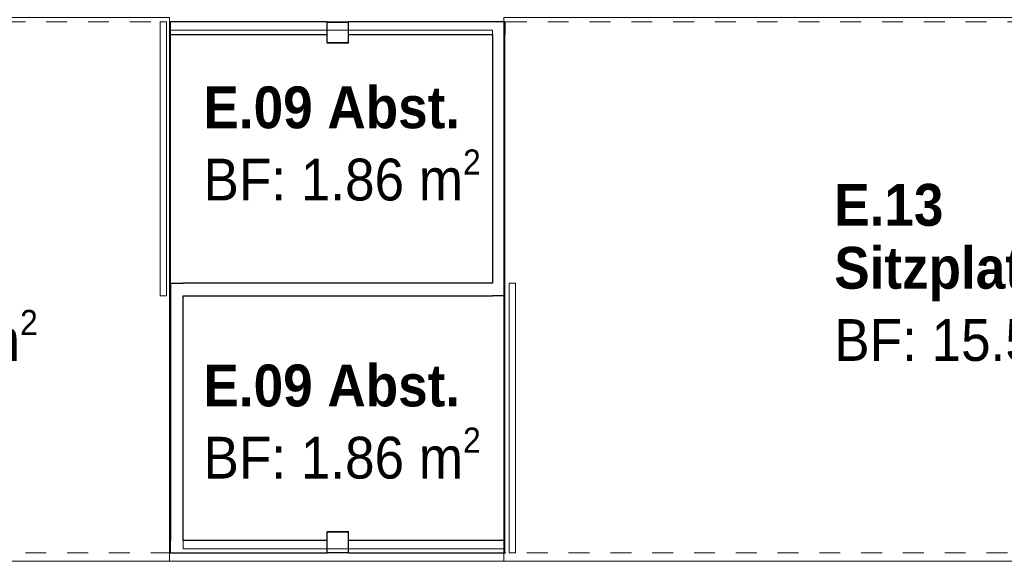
# Model space of a CAD drawing. Header units: metres. Extents: x -7.1 to 26.5, y -14.7 to 18.1.
# Tile 57 of 182: x 7.2 to 11.9, y -6.7 to -4.1. Entities that reach past the tile are written whole.
import ezdxf

# ---------------------------------------------------------------- set-up
doc = ezdxf.new("R2010")
doc.units = ezdxf.units.M
doc.linetypes.add('AUSGEZOGEN', pattern=[0])
doc.linetypes.add('STRICHLINIE_S4', pattern=[0.0055, 0.0035, -0.001, 0, -0.001])
for name, color, linetype in [('XR$1$016 Trennwände', 7, 'AUSGEZOGEN'), ('XR$1$020 Stützen', 7, 'AUSGEZOGEN'), ('XR$1$020 Stützen Schichttrennlinien', 7, 'AUSGEZOGEN'), ('XR$1$030 Bodenaufbauten', 7, 'AUSGEZOGEN'), ('XR$1$080 Raumdefinitionen Kontur', 7, 'AUSGEZOGEN'), ('XR$2$080 Raumdefinitionen Text_1', 7, 'AUSGEZOGEN'), ('XR$3$016 Trennwände Bauteilschraffuren', 7, 'AUSGEZOGEN'), ('XR$3$020 Stützen Bauteilschraffuren', 7, 'AUSGEZOGEN'), ('XR$3$035 Decken', 7, 'AUSGEZOGEN')]:
    doc.layers.add(name, color=color, linetype=linetype)
doc.styles.add('ARIAL', font='arial.ttf')
pattern_1 = [(0, (1500, 1500), (750, 750), [750, -750]), (90, (1500, 1500), (-750, 750), [750, -750])]

msp = doc.modelspace()

# ---------------------------------------------------------------- hatches: boundary and pattern name
at = {"layer": 'XR$3$016 Trennwände Bauteilschraffuren', "linetype": 'AUSGEZOGEN', "lineweight": 13, "transparency": 33554687}
h = msp.add_hatch(dxfattribs=at)
h.set_pattern_fill('MUSTER', color=8, scale=750, style=0, pattern_type=2)
h.set_pattern_definition(pattern_1)
h.paths.add_polyline_path([(7.8968, -4.0765), (7.8968, -5.3865), (7.9268, -5.3865), (7.9268, -4.0765)], flags=0)
h = msp.add_hatch(dxfattribs=at)
h.set_pattern_fill('MUSTER', color=8, scale=750, style=0, pattern_type=2)
h.set_pattern_definition(pattern_1)
h.paths.add_polyline_path([(7.9468, -4.0765), (7.9468, -4.1365), (8.6958, -4.1365), (8.6958, -4.0765)], flags=0)
h = msp.add_hatch(dxfattribs=at)
h.set_pattern_fill('MUSTER', color=8, scale=750, style=0, pattern_type=2)
h.set_pattern_definition(pattern_1)
h.paths.add_polyline_path([(8.7978, -4.0765), (8.7978, -4.1365), (9.4868, -4.1365), (9.4868, -4.0765)], flags=0)
h = msp.add_hatch(dxfattribs=at)
h.set_pattern_fill('MUSTER', color=8, scale=750, style=0, pattern_type=2)
h.set_pattern_definition(pattern_1)
h.paths.add_polyline_path([(9.4868, -4.1365), (9.5468, -4.1365), (9.5468, -4.0765)], flags=0)
h = msp.add_hatch(dxfattribs=at)
h.set_pattern_fill('MUSTER', color=8, scale=750, style=0, pattern_type=2)
h.set_pattern_definition(pattern_1)
h.paths.add_polyline_path([(9.4868, -4.0765), (9.4868, -4.1365), (9.5468, -4.0765)], flags=0)
h = msp.add_hatch(dxfattribs=at)
h.set_pattern_fill('MUSTER', color=8, scale=750, style=0, pattern_type=2)
h.set_pattern_definition(pattern_1)
h.paths.add_polyline_path([(9.4868, -4.1365), (9.4868, -5.3265), (9.5468, -5.3265), (9.5468, -4.1365)], flags=0)
h = msp.add_hatch(dxfattribs=at)
h.set_pattern_fill('MUSTER', color=8, scale=750, style=0, pattern_type=2)
h.set_pattern_definition(pattern_1)
h.paths.add_polyline_path([(8.0068, -5.3265), (7.9468, -5.3265), (8.0068, -5.3865)], flags=0)
h = msp.add_hatch(dxfattribs=at)
h.set_pattern_fill('MUSTER', color=8, scale=750, style=0, pattern_type=2)
h.set_pattern_definition(pattern_1)
h.paths.add_polyline_path([(8.0068, -5.3865), (7.9468, -5.3265), (7.9468, -5.3865)], flags=0)
h = msp.add_hatch(dxfattribs=at)
h.set_pattern_fill('MUSTER', color=8, scale=750, style=0, pattern_type=2)
h.set_pattern_definition(pattern_1)
h.paths.add_polyline_path([(8.0068, -5.3865), (9.4868, -5.3865), (9.4868, -5.3265), (8.0068, -5.3265)], flags=0)
h = msp.add_hatch(dxfattribs=at)
h.set_pattern_fill('MUSTER', color=8, scale=750, style=0, pattern_type=2)
h.set_pattern_definition(pattern_1)
h.paths.add_polyline_path([(9.4868, -5.3265), (9.4868, -5.3865), (9.5468, -5.3865)], flags=0)
h = msp.add_hatch(dxfattribs=at)
h.set_pattern_fill('MUSTER', color=8, scale=750, style=0, pattern_type=2)
h.set_pattern_definition(pattern_1)
h.paths.add_polyline_path([(9.4868, -5.3265), (9.5468, -5.3865), (9.5468, -5.3265)], flags=0)
h = msp.add_hatch(dxfattribs=at)
h.set_pattern_fill('MUSTER', color=8, scale=750, style=0, pattern_type=2)
h.set_pattern_definition(pattern_1)
h.paths.add_polyline_path([(9.5668, -5.3265), (9.5668, -6.6165), (9.5968, -6.6165), (9.5968, -5.3265)], flags=0)
h = msp.add_hatch(dxfattribs=at)
h.set_pattern_fill('MUSTER', color=8, scale=750, style=0, pattern_type=2)
h.set_pattern_definition(pattern_1)
h.paths.add_polyline_path([(8.0068, -6.5565), (8.0068, -5.3865), (7.9468, -5.3865), (7.9468, -6.5565)], flags=0)
h = msp.add_hatch(dxfattribs=at)
h.set_pattern_fill('MUSTER', color=8, scale=750, style=0, pattern_type=2)
h.set_pattern_definition(pattern_1)
h.paths.add_polyline_path([(7.9468, -6.5565), (7.9468, -6.6165), (8.0068, -6.5565)], flags=0)
h = msp.add_hatch(dxfattribs=at)
h.set_pattern_fill('MUSTER', color=8, scale=750, style=0, pattern_type=2)
h.set_pattern_definition(pattern_1)
h.paths.add_polyline_path([(8.0068, -6.5565), (7.9468, -6.6165), (8.0068, -6.6165)], flags=0)
h = msp.add_hatch(dxfattribs=at)
h.set_pattern_fill('MUSTER', color=8, scale=750, style=0, pattern_type=2)
h.set_pattern_definition(pattern_1)
h.paths.add_polyline_path([(8.0068, -6.6165), (8.6958, -6.6165), (8.6958, -6.5565), (8.0068, -6.5565)], flags=0)
h = msp.add_hatch(dxfattribs=at)
h.set_pattern_fill('MUSTER', color=8, scale=750, style=0, pattern_type=2)
h.set_pattern_definition(pattern_1)
h.paths.add_polyline_path([(8.7978, -6.5565), (8.7978, -6.6165), (9.5468, -6.6165), (9.5468, -6.5565)], flags=0)
at = {"layer": 'XR$3$020 Stützen Bauteilschraffuren', "linetype": 'AUSGEZOGEN', "lineweight": 13, "transparency": 33554687}
h = msp.add_hatch(dxfattribs=at)
h.set_pattern_fill('MUSTER', color=254, scale=750, style=0, pattern_type=2)
h.set_pattern_definition(pattern_1)
h.paths.add_polyline_path([(8.6968, -4.0775), (8.6968, -4.1775), (8.7968, -4.1775), (8.7968, -4.0775)], flags=0)
h = msp.add_hatch(dxfattribs=at)
h.set_pattern_fill('MUSTER', color=254, scale=750, style=0, pattern_type=2)
h.set_pattern_definition(pattern_1)
h.paths.add_polyline_path([(8.6968, -6.5155), (8.6968, -6.6155), (8.7968, -6.6155), (8.7968, -6.5155)], flags=0)

# ---------------------------------------------------------------- linework, layer by layer
at = {"layer": 'XR$1$016 Trennwände', "color": 7, "linetype": 'AUSGEZOGEN', "lineweight": 18, "transparency": 33554687}
for p, q in [((7.8968, -4.0765), (7.8968, -5.3865)), ((7.9268, -4.0765), (7.8968, -4.0765)), ((7.9268, -5.3865), (7.9268, -4.0765)), ((9.5668, -5.3265), (9.5668, -6.6165)), ((9.5968, -5.3265), (9.5668, -5.3265)), ((9.5968, -6.6165), (9.5968, -5.3265)), ((7.8968, -5.3865), (7.9268, -5.3865)), ((9.5668, -6.6165), (9.5968, -6.6165))]:
    msp.add_line(p, q, dxfattribs=at)
at = {"layer": 'XR$1$016 Trennwände', "color": 7, "linetype": 'AUSGEZOGEN', "lineweight": 25, "transparency": 33554687}
for p, q in [((8.6958, -4.0765), (7.9468, -4.0765)), ((7.9468, -4.1365), (7.9468, -4.0765)), ((9.5468, -4.0765), (8.7978, -4.0765)), ((9.5468, -4.0765), (9.5468, -4.1365)), ((7.9468, -4.1365), (8.6958, -4.1365)), ((8.7978, -4.1365), (9.4868, -4.1365)), ((9.4868, -4.1365), (9.4868, -5.3265)), ((9.5468, -5.3865), (9.5468, -4.1365)), ((7.9468, -5.3265), (8.0068, -5.3265)), ((7.9468, -5.3265), (7.9468, -6.5565)), ((9.4868, -5.3265), (8.0068, -5.3265)), ((8.0068, -6.5565), (8.0068, -5.3865)), ((8.0068, -5.3865), (9.4868, -5.3865)), ((9.5468, -5.3865), (9.4868, -5.3865)), ((7.9468, -6.6165), (7.9468, -6.5565)), ((8.6958, -6.5565), (8.0068, -6.5565)), ((9.5468, -6.5565), (8.7978, -6.5565)), ((9.5468, -6.6165), (9.5468, -6.5565)), ((7.9468, -6.6165), (8.6958, -6.6165)), ((8.7978, -6.6165), (9.5468, -6.6165))]:
    msp.add_line(p, q, dxfattribs=at)
at = {"layer": 'XR$1$020 Stützen', "color": 7, "linetype": 'AUSGEZOGEN', "lineweight": 18, "transparency": 33554687}
for points in [[(8.6958, -4.1785), (8.7978, -4.1785), (8.7978, -4.0765), (8.6958, -4.0765), (8.6958, -4.1785)], [(8.6958, -6.6165), (8.7978, -6.6165), (8.7978, -6.5145), (8.6958, -6.5145), (8.6958, -6.6165)]]:
    msp.add_lwpolyline(points, close=True, dxfattribs=at)
at = {"layer": 'XR$1$020 Stützen Schichttrennlinien', "color": 7, "linetype": 'AUSGEZOGEN', "lineweight": 25, "transparency": 33554687}
for points in [[(8.6968, -4.1775), (8.6968, -4.0775), (8.7968, -4.0775), (8.7968, -4.1775), (8.6968, -4.1775)], [(8.6968, -6.6155), (8.6968, -6.5155), (8.7968, -6.5155), (8.7968, -6.6155), (8.6968, -6.6155)]]:
    msp.add_lwpolyline(points, close=True, dxfattribs=at)
at = {"layer": 'XR$1$030 Bodenaufbauten', "color": 7, "linetype": 'AUSGEZOGEN', "lineweight": 18, "transparency": 33554687}
msp.add_lwpolyline([(1.9518, -6.6565), (22.9518, -6.6565), (22.9518, -3.8565), (1.9518, -3.8565), (1.9518, -6.6565)], close=True, dxfattribs=at)
at = {"layer": 'XR$1$080 Raumdefinitionen Kontur', "color": 8, "linetype": 'AUSGEZOGEN', "lineweight": 13, "transparency": 33554687}
for points in [[(7.9418, -6.6565), (7.9418, -4.0565), (1.9518, -4.0565), (1.9518, -6.6565), (7.9418, -6.6565)], [(9.5418, -6.6565), (15.3618, -6.6565), (15.3618, -4.0565), (9.5418, -4.0565), (9.5418, -6.6565)], [(7.9468, -5.3265), (9.4868, -5.3265), (9.4868, -4.1165), (7.9468, -4.1165), (7.9468, -5.3265)], [(8.0068, -6.5965), (9.5468, -6.5965), (9.5468, -5.3865), (8.0068, -5.3865), (8.0068, -6.5965)]]:
    msp.add_lwpolyline(points, close=True, dxfattribs=at)
at = {"layer": 'XR$3$035 Decken', "color": 7, "linetype": 'AUSGEZOGEN', "lineweight": 18, "transparency": 33554687}
for points in [[(10.0118, 11.0035), (1.9918, 11.0535), (1.9918, -3.9165), (1.9918, -6.6565), (22.9418, -6.6565), (22.9418, 11.0535), (14.8918, 11.0535), (14.8918, 6.2735), (13.4518, 6.2735), (11.4518, 6.2735), (10.0118, 6.2735), (10.0118, 11.0035)], [(1.9918, -6.6565), (22.9418, -6.6565), (22.9418, -3.7165), (1.9918, -3.7165), (1.9918, -6.6565)]]:
    msp.add_lwpolyline(points, close=True, dxfattribs=at)
at = {"layer": 'XR$3$035 Decken', "color": 8, "linetype": 'STRICHLINIE_S4', "lineweight": 18, "transparency": 33554687}
msp.add_lwpolyline([(2.0518, -6.6165), (22.8518, -6.6165), (22.8518, -4.0765), (2.0518, -4.0765), (2.0518, -6.6165)], close=True, dxfattribs=at)

# ---------------------------------------------------------------- texts
at = {"layer": 'XR$2$080 Raumdefinitionen Text_1', "color": 7, "linetype": 'AUSGEZOGEN', "transparency": 33554687, "char_height": 0.2, "attachment_point": 1, "line_spacing_factor": 0.903614, "style": 'ARIAL'}
for s, insert, width in [('\\A1;{\\fArial|i0|b1;\\H0.200000;\\W0.909091;\\C7;E.09 Abst.}\\P{\\fArial|i0|b0;\\H0.200000;\\W0.909091;\\C7;BF: 1.86 m\\fArial|i0|b0;\\H0.600000x;\\S2^ ;}\\P', (8.1042, -4.3857), 1.422571), ('\\A1;{\\fArial|i0|b1;\\H0.200000;\\W0.909091;\\C7;E.08}\\P{\\fArial|i0|b1;\\H0.200000;\\W0.909091;\\C7;Sitzplatz}\\P{\\fArial|i0|b0;\\H0.200000;\\W0.909091;\\C7;BF: 15.57 m\\fArial|i0|b0;\\H0.600000x;\\S2^ ;}\\P', (5.843, -4.8517), 1.560522), ('\\A1;{\\fArial|i0|b1;\\H0.200000;\\W0.909091;\\C7;E.13}\\P{\\fArial|i0|b1;\\H0.200000;\\W0.909091;\\C7;Sitzplatz}\\P{\\fArial|i0|b0;\\H0.200000;\\W0.909091;\\C7;BF: 15.53 m\\fArial|i0|b0;\\H0.600000x;\\S2^ ;}\\P', (11.123, -4.8517), 1.558162), ('\\A1;{\\fArial|i0|b1;\\H0.200000;\\W0.909091;\\C7;E.09 Abst.}\\P{\\fArial|i0|b0;\\H0.200000;\\W0.909091;\\C7;BF: 1.86 m\\fArial|i0|b0;\\H0.600000x;\\S2^ ;}\\P', (8.1042, -5.7157), 1.422571)]:
    msp.add_mtext(s, dxfattribs=dict(at, insert=insert, width=width))

doc.saveas('drawing.dxf')
